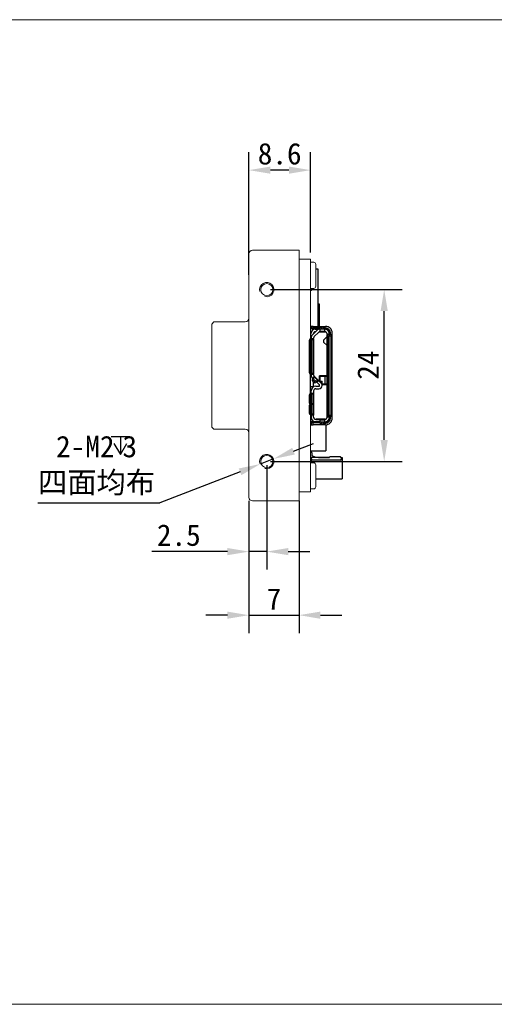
# Model space of a CAD drawing. Header units: millimetres. Extents: x 24 to 278, y 37 to 175.
# Tile 2 of 3: x 127 to 193, y 37 to 175. Entities that reach past the tile are written whole.
import ezdxf

# ---------------------------------------------------------------- set-up
doc = ezdxf.new("R2010")
doc.units = ezdxf.units.MM
doc.header["$LTSCALE"] = 16.335
doc.header["$PDMODE"] = 3
doc.header["$PDSIZE"] = 8
doc.layers.get('0').update_dxf_attribs({"linetype": 'CONTINUOUS'})
doc.layers.get('Defpoints').update_dxf_attribs({"linetype": 'CONTINUOUS'})
for name, color, linetype in [('00_COMPONENTS', 7, 'CONTINUOUS'), ('09_ALL_ROUNDS', 7, 'CONTINUOUS'), ('10_ALL_CHAMFER', 7, 'CONTINUOUS'), ('201_CAM_FRONDXF_CONTINUOUS_LINE', 7, 'CONTINUOUS'), ('20_ALL_FEATURES', 7, 'CONTINUOUS'), ('51__DRAFT_DIMS', 7, 'CONTINUOUS')]:
    doc.layers.add(name, color=color, linetype=linetype)
doc.styles.get("Standard").update_dxf_attribs({"font": 'simfang.ttf'})
doc.dimstyles.new('DIMSTYLE_1', dxfattribs={"dimtxt": 3, "dimasz": 3, "dimexe": 2.5, "dimexo": 0.5, "dimgap": 0.75, "dimtad": 1, "dimdsep": 46, "dimtxsty": 'Standard', "dimblk": '_FILLED', "dimcen": 0.09, "dimclre": 8, "dimazin": 2, "dimtp": 0.3, "dimtm": 0.3, "dimtfac": 1, "dimtofl": 0, "dimtmove": 0, "dimatfit": 3, "dimldrblk": '_FILLED', "dimfxl": 1, "dimtolj": 1, "dimarcsym": 0})

# ---------------------------------------------------------------- blocks, each defined once
blk = doc.blocks.new('_FILLED')
at = {"color": 0, "linetype": 'ByBlock'}
blk.add_solid([(0, 0), (-1, 0.167), (-1, -0.167)], dxfattribs=at)
blk = doc.blocks.new('*D2')
at = {"layer": '00_COMPONENTS', "color": 8, "linetype": 'Continuous', "lineweight": -2}
for p, q in [((161.96, 137.28), (180.36, 137.28)), ((161.96, 113.28), (180.36, 113.28))]:
    blk.add_line(p, q, dxfattribs=at)
at = {"layer": '00_COMPONENTS', "color": 0, "linetype": 'Continuous', "lineweight": -2}
blk.add_line((177.86, 116.28), (177.86, 134.28), dxfattribs=at)
at = {"layer": 'Defpoints', "color": 0}
for p in [(161.46, 137.28), (177.86, 137.28), (161.46, 113.28)]:
    blk.add_point(p, dxfattribs=at)
at = {"layer": '00_COMPONENTS', "color": 0, "linetype": 'ByBlock', "lineweight": -2, "xscale": 3, "yscale": 3, "zscale": 3}
for p, rotation in [((177.86, 137.28), 90), ((177.86, 113.28), 270)]:
    blk.add_blockref('_FILLED', p, dxfattribs=dict(at, rotation=rotation))
at = {"layer": '00_COMPONENTS', "color": 0, "lineweight": 15, "insert": (174.11, 126.73), "char_height": 3, "attachment_point": 2, "rotation": 90}
blk.add_mtext('\\A1;{{\\C7;24}}', dxfattribs=at)
blk = doc.blocks.new('*D6')
at = {"layer": '00_COMPONENTS', "color": 8, "lineweight": -2, "transparency": 16777216}
for p, q in [((161.46, 112.78), (161.46, 98.19)), ((158.96, 107.78), (158.96, 98.19)), ((155.96, 100.69), (145.38, 100.69)), ((161.46, 100.69), (158.96, 100.69)), ((164.46, 100.69), (167.46, 100.69))]:
    blk.add_line(p, q, dxfattribs=at)
at = {"layer": 'Defpoints', "color": 0, "transparency": 16777216}
for p in [(161.46, 113.28), (158.96, 108.28), (158.96, 100.69)]:
    blk.add_point(p, dxfattribs=at)
at = {"layer": '00_COMPONENTS', "color": 8, "lineweight": -2, "transparency": 16777216, "xscale": 3, "yscale": 3, "zscale": 3}
blk.add_blockref('_FILLED', (158.96, 100.69), dxfattribs=at)
at = {"layer": '00_COMPONENTS', "color": 8, "lineweight": -2, "transparency": 16777216, "xscale": 3, "yscale": 3, "zscale": 3, "rotation": 180}
blk.add_blockref('_FILLED', (161.46, 100.69), dxfattribs=at)
at = {"layer": '00_COMPONENTS', "color": 0, "transparency": 16777216, "insert": (149.17, 102.97), "char_height": 3, "attachment_point": 5}
blk.add_mtext('\\A1;2.5', dxfattribs=at)
blk = doc.blocks.new('*D7')
at = {"layer": '00_COMPONENTS', "color": 8, "lineweight": -2, "transparency": 16777216}
for p, q in [((158.96, 107.78), (158.96, 89.31)), ((165.96, 107.78), (165.96, 89.31)), ((155.96, 91.81), (152.96, 91.81)), ((158.96, 91.81), (165.96, 91.81)), ((168.96, 91.81), (171.96, 91.81))]:
    blk.add_line(p, q, dxfattribs=at)
at = {"layer": 'Defpoints', "color": 0, "transparency": 16777216}
for p in [(158.96, 108.28), (165.96, 108.28), (165.96, 91.81)]:
    blk.add_point(p, dxfattribs=at)
at = {"layer": '00_COMPONENTS', "color": 8, "lineweight": -2, "transparency": 16777216, "xscale": 3, "yscale": 3, "zscale": 3}
blk.add_blockref('_FILLED', (158.96, 91.81), dxfattribs=at)
at = {"layer": '00_COMPONENTS', "color": 8, "lineweight": -2, "transparency": 16777216, "xscale": 3, "yscale": 3, "zscale": 3, "rotation": 180}
blk.add_blockref('_FILLED', (165.96, 91.81), dxfattribs=at)
at = {"layer": '00_COMPONENTS', "color": 0, "transparency": 16777216, "insert": (162.46, 94.07), "char_height": 3, "attachment_point": 5}
blk.add_mtext('\\A1;7', dxfattribs=at)
blk = doc.blocks.new('*D8')
at = {"layer": '00_COMPONENTS', "color": 8, "lineweight": -2, "transparency": 16777216}
for p, q in [((158.96, 139.37), (158.96, 156.47)), ((167.56, 142.48), (167.56, 156.47)), ((164.56, 153.97), (161.96, 153.97))]:
    blk.add_line(p, q, dxfattribs=at)
at = {"layer": 'Defpoints', "color": 0, "transparency": 16777216}
for p in [(158.96, 153.97), (167.56, 141.98), (158.96, 138.87)]:
    blk.add_point(p, dxfattribs=at)
at = {"layer": '00_COMPONENTS', "color": 8, "lineweight": -2, "transparency": 16777216, "xscale": 3, "yscale": 3, "zscale": 3, "rotation": 180}
blk.add_blockref('_FILLED', (158.96, 153.97), dxfattribs=at)
at = {"layer": '00_COMPONENTS', "color": 8, "lineweight": -2, "transparency": 16777216, "xscale": 3, "yscale": 3, "zscale": 3}
blk.add_blockref('_FILLED', (167.56, 153.97), dxfattribs=at)
at = {"layer": '00_COMPONENTS', "color": 0, "transparency": 16777216, "insert": (163.26, 156.24), "char_height": 3, "attachment_point": 5}
blk.add_mtext('\\A1;8.6', dxfattribs=at)

msp = doc.modelspace()

# ---------------------------------------------------------------- linework, layer by layer
at = {"color": 0, "linetype": 'ByBlock', "lineweight": 0}
for p, q in [((167.561, 141.101), (168.011, 141.101)), ((167.561, 137.451), (167.561, 141.101)), ((168.311, 140.801), (168.311, 137.751)), ((168.011, 137.451), (167.561, 137.451)), ((167.561, 113.101), (168.011, 113.101)), ((167.561, 109.451), (167.561, 113.101)), ((168.311, 112.801), (168.311, 109.751)), ((168.011, 109.451), (167.561, 109.451))]:
    msp.add_line(p, q, dxfattribs=at)
for centre, radius, start, end in [((168.011, 140.801), 0.3, 0, 90), ((161.461, 137.276), 1, 255, 195), ((168.011, 137.751), 0.3, 270, 0), ((161.461, 113.276), 1, 255, 195), ((168.011, 112.801), 0.3, 0, 90), ((168.011, 109.751), 0.3, 270, 0)]:
    msp.add_arc(centre, radius, start, end, dxfattribs=at)
at = {"layer": '00_COMPONENTS', "color": 7}
for p, q in [((168.311, 140.188), (168.577, 140.188)), ((168.577, 140.188), (168.577, 132.141)), ((168.577, 135.276), (168.781, 135.276)), ((168.781, 135.276), (168.781, 132.142)), ((167.959, 132.135), (167.561, 132.132)), ((167.659, 132.132), (167.661, 131.852)), ((167.96, 132.135), (169.683, 132.15)), ((169.371, 132.061), (169.093, 132.061)), ((168.893, 131.793), (167.561, 131.782)), ((167.591, 130.528), (167.591, 131.101)), ((168.893, 131.893), (167.661, 131.882)), ((167.762, 131.783), (167.661, 131.882)), ((167.838, 130.979), (168.44, 131.566)), ((167.941, 131.101), (167.941, 131.08)), ((168.684, 131.315), (168.082, 130.729)), ((168.241, 131.751), (168.531, 131.751)), ((168.27, 131.401), (168.241, 131.401)), ((168.531, 131.64), (168.531, 131.79)), ((168.753, 131.366), (169.621, 131.366)), ((168.781, 131.378), (168.781, 131.366)), ((168.893, 131.928), (168.893, 131.401)), ((169.571, 131.401), (168.893, 131.401)), ((169.093, 131.801), (169.371, 131.801)), ((169.871, 130.716), (169.401, 130.241)), ((169.571, 131.401), (169.571, 131.928)), ((169.685, 131.9), (169.571, 131.899)), ((169.686, 131.8), (169.571, 131.799)), ((169.871, 131.101), (169.871, 131.079)), ((169.871, 119.561), (169.871, 130.991)), ((170.367, 130.991), (169.886, 130.991)), ((170.164, 119.761), (170.164, 130.791)), ((170.221, 131.091), (170.221, 131.101)), ((170.241, 131.251), (170.241, 131.015)), ((170.341, 130.991), (170.341, 131.251)), ((170.467, 119.761), (170.467, 130.791)), ((170.591, 119.301), (170.591, 131.251)), ((167.396, 130.141), (167.396, 125.741)), ((167.977, 130.341), (167.496, 130.341)), ((167.641, 130.441), (167.641, 130.514)), ((167.699, 125.741), (167.699, 130.141)), ((167.991, 130.514), (167.991, 130.441)), ((167.991, 130.341), (167.991, 125.541)), ((169.401, 130.241), (169.401, 129.941)), ((169.401, 129.941), (169.871, 129.466)), ((167.496, 125.541), (167.977, 125.541)), ((167.561, 122.716), (167.561, 125.541)), ((167.641, 125.371), (167.641, 125.441)), ((167.991, 125.441), (167.991, 125.371)), ((168.821, 124.471), (168.821, 125.241)), ((168.821, 125.241), (168.871, 125.191)), ((169.871, 125.241), (168.821, 125.241)), ((168.871, 124.481), (168.871, 125.191)), ((168.871, 125.191), (169.869, 125.191)), ((169.271, 125.191), (169.271, 125.143)), ((169.501, 125.191), (169.501, 125.143)), ((169.671, 125.143), (169.671, 125.191)), ((168.151, 125.073), (167.811, 124.707)), ((167.88, 124.487), (168.027, 124.351)), ((167.961, 124.412), (167.961, 123.691)), ((168.223, 124.562), (168.076, 124.698)), ((168.161, 125.083), (168.601, 124.675)), ((168.591, 124.665), (168.251, 124.299)), ((168.291, 123.781), (168.731, 123.781)), ((168.799, 124.014), (168.436, 124.351)), ((168.674, 124.607), (169.037, 124.27)), ((168.831, 124.481), (168.831, 124.461)), ((168.831, 124.481), (169.181, 124.481)), ((168.831, 123.881), (168.831, 123.941)), ((168.921, 124.481), (168.921, 125.143)), ((169.831, 125.143), (168.921, 125.143)), ((169.181, 123.881), (169.181, 124.481)), ((169.181, 124.143), (169.831, 124.143)), ((169.869, 124.091), (169.181, 124.091)), ((169.181, 124.041), (169.871, 124.041)), ((169.271, 124.143), (169.271, 124.091)), ((169.501, 124.143), (169.501, 124.091)), ((169.671, 124.091), (169.671, 124.143)), ((167.396, 122.516), (167.396, 121.516)), ((167.977, 122.716), (167.496, 122.716)), ((167.561, 123.745), (167.961, 123.745)), ((167.591, 122.791), (167.591, 122.716)), ((167.641, 122.816), (167.641, 123.131)), ((167.699, 121.516), (167.699, 122.516)), ((167.991, 123.131), (167.991, 122.816)), ((167.991, 122.716), (167.991, 119.866)), ((168.291, 123.431), (168.731, 123.431)), ((167.396, 121.066), (167.396, 120.066)), ((167.496, 121.316), (167.991, 121.316)), ((167.991, 121.266), (167.496, 121.266)), ((167.561, 121.266), (167.561, 121.316)), ((167.641, 121.316), (167.641, 121.266)), ((167.699, 120.066), (167.699, 121.066)), ((167.496, 119.866), (167.977, 119.866)), ((167.561, 119.816), (167.591, 119.816)), ((167.591, 119.866), (167.591, 119.691)), ((167.641, 119.766), (167.641, 119.451)), ((167.991, 119.451), (167.991, 119.766)), ((168.893, 118.758), (167.561, 118.769)), ((167.561, 118.419), (167.959, 118.416)), ((167.591, 118.801), (167.591, 119.151)), ((167.715, 119.151), (167.591, 119.151)), ((168.893, 118.801), (167.591, 118.801)), ((167.662, 118.728), (167.659, 118.419)), ((167.661, 118.669), (167.762, 118.768)), ((168.893, 118.658), (167.661, 118.669)), ((169.683, 118.401), (167.96, 118.416)), ((168.291, 119.151), (169.571, 119.151)), ((169.621, 119.186), (168.361, 119.186)), ((168.531, 118.801), (168.531, 118.761)), ((168.893, 119.151), (168.893, 118.623)), ((169.371, 118.751), (169.093, 118.751)), ((169.093, 118.49), (169.371, 118.49)), ((169.571, 118.623), (169.571, 119.151)), ((169.571, 118.752), (169.686, 118.751)), ((169.571, 118.652), (169.686, 118.651)), ((169.72, 119.202), (169.72, 119.19)), ((169.72, 118.818), (169.72, 118.751)), ((169.72, 118.401), (169.72, 114.756)), ((169.871, 119.471), (169.871, 119.451)), ((169.886, 119.561), (170.367, 119.561)), ((170.221, 119.451), (170.221, 119.461)), ((170.241, 119.536), (170.241, 119.301)), ((170.341, 119.301), (170.341, 119.561)), ((167.561, 114.756), (169.72, 114.756)), ((167.646, 114.556), (167.561, 114.556)), ((167.781, 114.056), (167.781, 114.421)), ((167.561, 113.756), (167.681, 113.636)), ((167.681, 113.826), (167.681, 113.101)), ((170.122, 113.826), (167.681, 113.826)), ((171.831, 113.456), (167.681, 113.456)), ((168.231, 113.886), (167.781, 114.056)), ((168.231, 113.826), (168.231, 113.886)), ((168.681, 113.826), (168.681, 113.856)), ((168.681, 113.856), (170.21, 113.856)), ((170.3, 113.908), (170.189, 113.844)), ((171.696, 113.926), (170.367, 113.926)), ((171.815, 113.856), (171.981, 113.856)), ((171.831, 113.791), (171.831, 113.456)), ((171.981, 113.756), (171.831, 113.756)), ((171.981, 113.856), (171.981, 110.856)), ((168.311, 110.856), (171.981, 110.856))]:
    msp.add_line(p, q, dxfattribs=at)
at = {"layer": '00_COMPONENTS', "color": 4}
for p, q in [((167.96, 131.885), (167.96, 132.135)), ((169.093, 132.061), (169.093, 131.801)), ((169.371, 131.801), (169.371, 132.061)), ((167.961, 131.885), (167.962, 131.785)), ((168.893, 131.502), (169.571, 131.502)), ((169.686, 131.8), (169.685, 131.9)), ((169.871, 131.091), (170.221, 131.091)), ((169.918, 130.991), (169.918, 119.561)), ((170.467, 130.791), (170.164, 130.791)), ((170.341, 131.251), (170.241, 131.251)), ((167.699, 130.141), (167.396, 130.141)), ((167.641, 130.441), (167.991, 130.441)), ((167.944, 125.541), (167.944, 130.341)), ((167.396, 125.741), (167.699, 125.741)), ((167.991, 125.441), (167.641, 125.441)), ((168.087, 125.151), (167.849, 124.895)), ((167.88, 124.487), (168.076, 124.698)), ((168.223, 124.562), (168.027, 124.351)), ((168.118, 125.038), (168.558, 124.63)), ((168.436, 124.351), (168.674, 124.607)), ((169.181, 124.281), (169.026, 124.281)), ((169.571, 125.143), (169.571, 124.143)), ((167.699, 122.516), (167.396, 122.516)), ((167.641, 122.816), (167.991, 122.816)), ((167.944, 121.316), (167.944, 122.716)), ((167.396, 121.516), (167.699, 121.516)), ((167.699, 121.066), (167.396, 121.066)), ((167.944, 119.866), (167.944, 121.266)), ((167.396, 120.066), (167.699, 120.066)), ((167.991, 119.766), (167.641, 119.766)), ((170.164, 119.761), (170.467, 119.761)), ((167.891, 118.938), (167.891, 118.801)), ((167.96, 118.416), (167.96, 118.666)), ((167.962, 118.766), (167.961, 118.666)), ((169.571, 119.049), (168.893, 119.049)), ((169.093, 118.751), (169.093, 118.49)), ((169.371, 118.49), (169.371, 118.751)), ((169.686, 118.751), (169.686, 118.651)), ((170.221, 119.461), (169.871, 119.461)), ((170.241, 119.301), (170.341, 119.301))]:
    msp.add_line(p, q, dxfattribs=at)
at = {"layer": '00_COMPONENTS', "color": 8}
for p, q in [((165.193, 114.716), (167.992, 115.796)), ((162.394, 113.636), (160.528, 112.916)), ((157.73, 111.835), (146.511, 107.505)), ((129.481, 107.505), (146.511, 107.505))]:
    msp.add_line(p, q, dxfattribs=at)
at = {"layer": '00_COMPONENTS', "color": 0, "linetype": 'ByBlock', "lineweight": 0}
for centre in [(161.461, 137.276), (161.461, 113.276)]:
    msp.add_arc(centre, 1, 255, 195, dxfattribs=at)
at = {"layer": '00_COMPONENTS', "color": 7}
for centre, radius, start, end in [((169.691, 131.251), 0.9, 0, 90.51), ((168.241, 131.101), 0.65, 90, 180), ((168.291, 130.514), 0.65, 134.25594, 180), ((168.241, 131.101), 0.3, 90, 180), ((168.291, 130.514), 0.3, 134.25594, 180), ((168.361, 130.966), 0.4, 114.07176, 154.44012), ((168.893, 131.101), 0.65, 90, 134.25594), ((168.893, 131.101), 0.3, 90, 134.25594), ((169.571, 131.101), 0.65, 0, 90), ((169.571, 131.101), 0.3, 0, 90), ((169.621, 131.066), 0.3, 60.84628, 90), ((169.691, 131.251), 0.65, 0, 90.51239), ((169.691, 131.251), 0.55, 0, 90.51), ((168.241, 130.528), 0.65, 180, 195.36779), ((168.291, 125.371), 0.65, 180, 227.15733), ((168.291, 125.371), 0.3, 180, 227.15733), ((168.291, 123.131), 0.65, 90, 180), ((168.731, 123.881), 0.45, 270, 0), ((168.731, 123.881), 0.1, 270, 0), ((168.731, 123.941), 0.1, 0, 47.15733), ((168.731, 123.941), 0.45, 0, 47.15733), ((167.641, 122.791), 0.05, 90, 180), ((168.291, 123.131), 0.3, 90, 180), ((167.641, 119.691), 0.05, 180, 270), ((168.291, 119.451), 0.65, 180, 270), ((168.291, 119.451), 0.3, 180, 270), ((168.361, 119.586), 0.4, 202.54239, 270), ((169.571, 119.451), 0.65, 270, 0), ((169.571, 119.451), 0.3, 270, 0), ((169.621, 119.486), 0.3, 270, 299.15372), ((169.691, 119.301), 0.9, 269.49, 0), ((169.691, 119.301), 0.65, 269.49, 0), ((169.691, 119.301), 0.55, 269.49, 0), ((167.646, 114.421), 0.135, 0, 90), ((167.816, 113.682), 0.135, 179.99989, 215.43079), ((167.596, 113.526), 0.135, 328.75796, 35.43092), ((170.122, 113.961), 0.135, 269.9996, 299.99949), ((170.367, 113.791), 0.135, 90.0004, 120.00028), ((171.696, 113.791), 0.135, 359.99996, 90.00004), ((171.696, 113.591), 0.135, 270, 0)]:
    msp.add_arc(centre, radius, start, end, dxfattribs=at)
for centre, major_axis, ratio, start_param, end_param in [((167.511, 131.851), (0.001, -0.15), 1, 1.0852782, 1.5707963), ((170.279, 131.091), (0, -0.1), 0.5773503, -1.5707963, 0), ((167.584, 130.441), (0, -0.1), 0.5773503, 0, 1.5707963), ((167.584, 125.441), (0, -0.1), 0.5773503, -4.712389, -3.1415927), ((167.802, 124.844), (-0.0733, 0.068), 0.6930729, -3.1415927, -1.5707963), ((168.389, 124.3), (-0.0733, 0.068), 0.6930729, -1.5707963, 0), ((167.584, 122.816), (0, -0.1), 0.5773503, 0, 1.5707963), ((167.584, 119.766), (0, -0.1), 0.5773503, -4.712389, -3.1415927), ((167.512, 118.729), (-0.15, 0.001), 0.5833333, 3.1415927, 3.6271108), ((170.279, 119.461), (0, -0.1), 0.5773503, 3.1415927, 4.712389)]:
    msp.add_ellipse(centre, major_axis=major_axis, ratio=ratio, start_param=start_param, end_param=end_param, dxfattribs=at)
for points, knots in [([(169.093, 132.061), (169.068, 132.061), (169.018, 132.055), (168.953, 132.028), (168.912, 131.99), (168.896, 131.955), (168.893, 131.937), (168.893, 131.928)], [0, 0, 0, 0, 0.2933219, 0.5630888, 0.7957121, 0.9001944, 1, 1, 1, 1]), ([(169.571, 131.928), (169.571, 131.937), (169.569, 131.955), (169.552, 131.99), (169.512, 132.028), (169.447, 132.055), (169.397, 132.061), (169.371, 132.061)], [0, 0, 0, 0, 0.0998056, 0.2042881, 0.4369115, 0.7066784, 1, 1, 1, 1]), ([(168.893, 131.667), (168.893, 131.676), (168.896, 131.694), (168.912, 131.729), (168.953, 131.767), (169.018, 131.794), (169.068, 131.801), (169.093, 131.801)], [0, 0, 0, 0, 0.0998056, 0.2042881, 0.4369115, 0.7066784, 1, 1, 1, 1]), ([(169.371, 131.801), (169.397, 131.801), (169.447, 131.794), (169.512, 131.767), (169.552, 131.729), (169.569, 131.694), (169.571, 131.676), (169.571, 131.667)], [0, 0, 0, 0, 0.2933219, 0.5630888, 0.7957121, 0.9001944, 1, 1, 1, 1]), ([(169.871, 131.079), (169.871, 131.068), (169.871, 131.051), (169.872, 131.03), (169.873, 131.016), (169.874, 131.006), (169.877, 130.997), (169.88, 130.992), (169.884, 130.991), (169.886, 130.991)], [0, 0, 0, 0, 0.3717935, 0.5357364, 0.6778585, 0.7940054, 0.8825054, 0.9467719, 1, 1, 1, 1]), ([(170.064, 130.991), (170.07, 130.991), (170.084, 130.988), (170.103, 130.975), (170.121, 130.956), (170.142, 130.921), (170.159, 130.865), (170.164, 130.816), (170.164, 130.791)], [0, 0, 0, 0, 0.0822471, 0.1731452, 0.2778914, 0.3984623, 0.6815755, 1, 1, 1, 1]), ([(170.467, 130.791), (170.467, 130.816), (170.462, 130.865), (170.445, 130.921), (170.424, 130.956), (170.407, 130.975), (170.387, 130.988), (170.373, 130.991), (170.367, 130.991)], [0, 0, 0, 0, 0.3184248, 0.601538, 0.7221089, 0.826855, 0.9177529, 1, 1, 1, 1]), ([(167.496, 130.341), (167.489, 130.341), (167.475, 130.338), (167.456, 130.325), (167.439, 130.306), (167.418, 130.271), (167.4, 130.215), (167.396, 130.166), (167.396, 130.141)], [0, 0, 0, 0, 0.0822471, 0.1731452, 0.2778914, 0.3984623, 0.6815755, 1, 1, 1, 1]), ([(167.699, 130.141), (167.699, 130.166), (167.704, 130.215), (167.721, 130.271), (167.742, 130.306), (167.759, 130.325), (167.778, 130.338), (167.792, 130.341), (167.799, 130.341)], [0, 0, 0, 0, 0.3184248, 0.601538, 0.7221089, 0.826855, 0.9177529, 1, 1, 1, 1]), ([(167.977, 130.341), (167.979, 130.341), (167.983, 130.342), (167.986, 130.349), (167.989, 130.358), (167.99, 130.37), (167.991, 130.385), (167.991, 130.409), (167.991, 130.428), (167.991, 130.441)], [0, 0, 0, 0, 0.0512922, 0.1153822, 0.2055223, 0.3242165, 0.4686361, 0.6337242, 1, 1, 1, 1]), ([(167.396, 125.741), (167.396, 125.715), (167.4, 125.666), (167.418, 125.61), (167.439, 125.575), (167.456, 125.556), (167.475, 125.543), (167.489, 125.541), (167.496, 125.541)], [0, 0, 0, 0, 0.3184248, 0.601538, 0.7221089, 0.826855, 0.9177529, 1, 1, 1, 1]), ([(167.799, 125.541), (167.792, 125.541), (167.778, 125.543), (167.759, 125.556), (167.742, 125.575), (167.721, 125.61), (167.704, 125.666), (167.699, 125.715), (167.699, 125.741)], [0, 0, 0, 0, 0.0822471, 0.1731452, 0.2778914, 0.3984623, 0.6815755, 1, 1, 1, 1]), ([(167.991, 125.441), (167.991, 125.453), (167.991, 125.472), (167.991, 125.496), (167.99, 125.511), (167.989, 125.523), (167.986, 125.532), (167.983, 125.539), (167.979, 125.541), (167.977, 125.541)], [0, 0, 0, 0, 0.3662779, 0.5313661, 0.6757896, 0.794486, 0.8846203, 0.9487077, 1, 1, 1, 1]), ([(168.151, 125.073), (168.152, 125.074), (168.154, 125.078), (168.151, 125.085), (168.146, 125.093), (168.138, 125.103), (168.128, 125.114), (168.11, 125.13), (168.097, 125.143), (168.087, 125.151)], [0, 0, 0, 0, 0.0512922, 0.1153822, 0.2055223, 0.3242165, 0.4686361, 0.6337242, 1, 1, 1, 1]), ([(169.831, 125.143), (169.837, 125.143), (169.85, 125.145), (169.858, 125.156), (169.861, 125.161)], [0, 0, 0, 0, 0.4954125, 1, 1, 1, 1]), ([(169.861, 125.161), (169.862, 125.163), (169.866, 125.172), (169.868, 125.182), (169.869, 125.19)], [0, 0, 0, 0, 0.2185109, 1, 1, 1, 1]), ([(167.811, 124.707), (167.806, 124.701), (167.798, 124.688), (167.792, 124.664), (167.792, 124.636), (167.802, 124.595), (167.829, 124.542), (167.862, 124.505), (167.88, 124.487)], [0, 0, 0, 0, 0.0899732, 0.186714, 0.2945211, 0.4153905, 0.692473, 1, 1, 1, 1]), ([(168.076, 124.698), (168.057, 124.716), (168.025, 124.753), (167.997, 124.806), (167.988, 124.847), (167.987, 124.875), (167.993, 124.899), (168.002, 124.912), (168.007, 124.918)], [0, 0, 0, 0, 0.3075273, 0.5846099, 0.7054792, 0.8132862, 0.9100268, 1, 1, 1, 1]), ([(168.027, 124.351), (168.033, 124.346), (168.057, 124.325), (168.083, 124.308), (168.104, 124.297)], [0, 0, 0, 0, 0.2565149, 1, 1, 1, 1]), ([(168.104, 124.297), (168.119, 124.29), (168.147, 124.28), (168.188, 124.273), (168.225, 124.279), (168.244, 124.291), (168.251, 124.299)], [0, 0, 0, 0, 0.3045904, 0.5711462, 0.7986927, 1, 1, 1, 1]), ([(168.3, 124.508), (168.293, 124.512), (168.266, 124.527), (168.241, 124.546), (168.223, 124.562)], [0, 0, 0, 0, 0.2416588, 1, 1, 1, 1]), ([(168.447, 124.51), (168.44, 124.502), (168.42, 124.489), (168.384, 124.484), (168.342, 124.491), (168.314, 124.501), (168.3, 124.508)], [0, 0, 0, 0, 0.2013416, 0.4288858, 0.6954012, 1, 1, 1, 1]), ([(168.591, 124.665), (168.592, 124.666), (168.596, 124.668), (168.603, 124.666), (168.612, 124.662), (168.622, 124.654), (168.633, 124.645), (168.651, 124.629), (168.664, 124.616), (168.674, 124.607)], [0, 0, 0, 0, 0.0512937, 0.1153793, 0.2055184, 0.3242337, 0.4686891, 0.6337911, 1, 1, 1, 1]), ([(169.831, 124.143), (169.836, 124.143), (169.847, 124.141), (169.859, 124.13), (169.866, 124.112), (169.868, 124.098), (169.869, 124.091)], [0, 0, 0, 0, 0.2158038, 0.4237861, 0.6765264, 1, 1, 1, 1]), ([(167.496, 122.716), (167.489, 122.716), (167.475, 122.713), (167.456, 122.7), (167.439, 122.681), (167.418, 122.646), (167.4, 122.59), (167.396, 122.541), (167.396, 122.516)], [0, 0, 0, 0, 0.0822471, 0.1731452, 0.2778914, 0.3984623, 0.6815755, 1, 1, 1, 1]), ([(167.699, 122.516), (167.699, 122.541), (167.704, 122.59), (167.721, 122.646), (167.742, 122.681), (167.759, 122.7), (167.778, 122.713), (167.792, 122.716), (167.799, 122.716)], [0, 0, 0, 0, 0.3184248, 0.601538, 0.7221089, 0.826855, 0.9177529, 1, 1, 1, 1]), ([(167.991, 122.816), (167.991, 122.803), (167.991, 122.784), (167.991, 122.76), (167.99, 122.745), (167.989, 122.733), (167.986, 122.724), (167.983, 122.717), (167.979, 122.716), (167.977, 122.716)], [0, 0, 0, 0, 0.3662304, 0.5313384, 0.6757887, 0.7944993, 0.8846277, 0.9487068, 1, 1, 1, 1]), ([(167.396, 121.516), (167.396, 121.49), (167.4, 121.441), (167.418, 121.385), (167.439, 121.35), (167.456, 121.331), (167.475, 121.318), (167.489, 121.316), (167.496, 121.316)], [0, 0, 0, 0, 0.3184248, 0.601538, 0.7221089, 0.826855, 0.9177529, 1, 1, 1, 1]), ([(167.496, 121.266), (167.489, 121.266), (167.475, 121.263), (167.456, 121.25), (167.439, 121.231), (167.418, 121.196), (167.4, 121.14), (167.396, 121.091), (167.396, 121.066)], [0, 0, 0, 0, 0.0822471, 0.1731452, 0.2778914, 0.3984623, 0.6815755, 1, 1, 1, 1]), ([(167.799, 121.316), (167.792, 121.316), (167.778, 121.318), (167.759, 121.331), (167.742, 121.35), (167.721, 121.385), (167.704, 121.441), (167.699, 121.49), (167.699, 121.516)], [0, 0, 0, 0, 0.0822471, 0.1731452, 0.2778914, 0.3984623, 0.6815755, 1, 1, 1, 1]), ([(167.699, 121.066), (167.699, 121.091), (167.704, 121.14), (167.721, 121.196), (167.742, 121.231), (167.759, 121.25), (167.778, 121.263), (167.792, 121.266), (167.799, 121.266)], [0, 0, 0, 0, 0.3184248, 0.601538, 0.7221089, 0.826855, 0.9177529, 1, 1, 1, 1]), ([(167.396, 120.066), (167.396, 120.04), (167.4, 119.991), (167.418, 119.935), (167.439, 119.9), (167.456, 119.881), (167.475, 119.868), (167.489, 119.866), (167.496, 119.866)], [0, 0, 0, 0, 0.3184248, 0.601538, 0.7221089, 0.826855, 0.9177529, 1, 1, 1, 1]), ([(167.799, 119.866), (167.792, 119.866), (167.778, 119.868), (167.759, 119.881), (167.742, 119.9), (167.721, 119.935), (167.704, 119.991), (167.699, 120.04), (167.699, 120.066)], [0, 0, 0, 0, 0.0822471, 0.1731452, 0.2778914, 0.3984623, 0.6815755, 1, 1, 1, 1]), ([(167.977, 119.866), (167.979, 119.866), (167.983, 119.864), (167.986, 119.857), (167.989, 119.848), (167.99, 119.836), (167.991, 119.821), (167.991, 119.797), (167.991, 119.778), (167.991, 119.766)], [0, 0, 0, 0, 0.0512934, 0.1153791, 0.2055186, 0.3242334, 0.4686882, 0.6337903, 1, 1, 1, 1]), ([(170.164, 119.761), (170.164, 119.735), (170.159, 119.686), (170.142, 119.63), (170.121, 119.595), (170.103, 119.576), (170.084, 119.563), (170.07, 119.561), (170.064, 119.561)], [0, 0, 0, 0, 0.3184248, 0.601538, 0.7221089, 0.826855, 0.9177529, 1, 1, 1, 1]), ([(170.367, 119.561), (170.373, 119.561), (170.387, 119.563), (170.407, 119.576), (170.424, 119.595), (170.445, 119.63), (170.462, 119.686), (170.467, 119.735), (170.467, 119.761)], [0, 0, 0, 0, 0.0822471, 0.1731452, 0.2778914, 0.3984623, 0.6815755, 1, 1, 1, 1]), ([(169.093, 118.751), (169.068, 118.751), (169.018, 118.757), (168.953, 118.784), (168.912, 118.822), (168.896, 118.857), (168.893, 118.875), (168.893, 118.884)], [0, 0, 0, 0, 0.2933219, 0.5630888, 0.7957121, 0.9001944, 1, 1, 1, 1]), ([(168.893, 118.623), (168.893, 118.614), (168.896, 118.596), (168.912, 118.561), (168.953, 118.523), (169.018, 118.496), (169.068, 118.49), (169.093, 118.49)], [0, 0, 0, 0, 0.0998056, 0.2042881, 0.4369115, 0.7066784, 1, 1, 1, 1]), ([(169.571, 118.884), (169.571, 118.875), (169.569, 118.857), (169.552, 118.822), (169.512, 118.784), (169.447, 118.757), (169.397, 118.751), (169.371, 118.751)], [0, 0, 0, 0, 0.0998056, 0.2042881, 0.4369115, 0.7066784, 1, 1, 1, 1]), ([(169.371, 118.49), (169.397, 118.49), (169.447, 118.496), (169.512, 118.523), (169.552, 118.561), (169.569, 118.596), (169.571, 118.614), (169.571, 118.623)], [0, 0, 0, 0, 0.2933219, 0.5630888, 0.7957121, 0.9001944, 1, 1, 1, 1]), ([(169.871, 119.471), (169.871, 119.483), (169.871, 119.5), (169.872, 119.521), (169.873, 119.534), (169.874, 119.545), (169.877, 119.554), (169.88, 119.559), (169.884, 119.561), (169.886, 119.561)], [0, 0, 0, 0, 0.3715394, 0.5355618, 0.6778087, 0.7940711, 0.8826262, 0.9468653, 1, 1, 1, 1])]:
    msp.add_open_spline(points, degree=3, knots=knots, dxfattribs=at)
at = {"layer": '09_ALL_ROUNDS', "color": 0, "linetype": 'ByBlock', "lineweight": 0}
for p, q in [((158.961, 108.276), (158.961, 142.276)), ((165.961, 142.776), (159.461, 142.776)), ((165.961, 142.776), (165.961, 107.776)), ((165.961, 107.776), (159.461, 107.776))]:
    msp.add_line(p, q, dxfattribs=at)
msp.add_arc((159.461, 108.276), 0.5, 180, 270, dxfattribs=at)
at = {"layer": '10_ALL_CHAMFER', "color": 0, "linetype": 'ByBlock', "lineweight": 0}
for centre in [(161.461, 137.276), (161.461, 113.276)]:
    msp.add_circle(centre, 0.85, dxfattribs=at)
at = {"layer": '201_CAM_FRONDXF_CONTINUOUS_LINE', "color": 0, "linetype": 'ByBlock', "lineweight": 0}
for p, q in [((158.961, 108.276), (158.961, 142.276)), ((165.961, 142.776), (159.461, 142.776)), ((165.961, 142.776), (165.961, 107.776)), ((153.761, 132.476), (154.061, 132.776)), ((153.761, 132.476), (153.761, 118.076)), ((158.461, 132.776), (154.061, 132.776)), ((153.761, 118.076), (154.061, 117.776)), ((158.461, 117.776), (154.061, 117.776)), ((167.561, 109.026), (165.961, 109.026)), ((165.961, 107.776), (159.461, 107.776))]:
    msp.add_line(p, q, dxfattribs=at)
at = {"layer": '201_CAM_FRONDXF_CONTINUOUS_LINE', "lineweight": 15}
msp.add_lwpolyline([(24.125, 174.983), (277.671, 174.983), (277.671, 37.462), (24.125, 37.462)], close=True, dxfattribs=at)
at = {"layer": '201_CAM_FRONDXF_CONTINUOUS_LINE', "color": 0, "linetype": 'ByBlock', "lineweight": 0}
for centre in [(161.461, 137.276), (161.461, 113.276)]:
    msp.add_circle(centre, 0.85, dxfattribs=at)
for centre, start, end in [((159.461, 142.276), 90, 180), ((159.461, 142.276), 90, 180), ((158.461, 133.276), 270, 0), ((158.461, 117.276), 0, 90), ((159.461, 108.276), 180, 270)]:
    msp.add_arc(centre, 0.5, start, end, dxfattribs=at)
at = {"layer": '20_ALL_FEATURES', "color": 0, "linetype": 'ByBlock', "lineweight": 0}
for p, q in [((165.961, 141.526), (167.561, 141.526)), ((167.561, 109.026), (167.561, 141.526)), ((167.711, 137.147), (167.561, 137.147)), ((167.711, 137.147), (167.711, 137.451))]:
    msp.add_line(p, q, dxfattribs=at)
at = {"layer": '51__DRAFT_DIMS', "color": 0}
for p, q in [((139.706, 116.773), (142.306, 116.773)), ((141.006, 116.773), (141.006, 114.273))]:
    msp.add_line(p, q, dxfattribs=at)
msp.add_lwpolyline([(140.106, 115.773), (141.006, 114.273), (141.906, 115.773)], dxfattribs=at)

# ---------------------------------------------------------------- block references
at = {"layer": '00_COMPONENTS', "color": 8, "xscale": 3, "yscale": 3, "zscale": 3}
for p, rotation in [((162.394, 113.636), 201.1049345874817), ((160.528, 112.916), 21.10493458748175)]:
    msp.add_blockref('_FILLED', p, dxfattribs=dict(at, rotation=rotation))

# ---------------------------------------------------------------- texts
at = {"layer": '00_COMPONENTS', "color": 3, "insert": (137.683, 112.696), "char_height": 3, "attachment_point": 5}
msp.add_mtext('\\A1;{\\C7;2-M2\\Fgdt|c134; \\fFangSong|b0|i0|c134|p49;3\\P四面均布}', dxfattribs=at)

# ---------------------------------------------------------------- dimensions: what is measured, and where the dimension line sits
at = {"layer": '00_COMPONENTS'}
for base, p1, p2, override, picture, middle in [((158.961, 153.968), (167.561, 141.975), (158.961, 138.87), {"dimclrd": 8}, '*D8', (163.261, 156.244)), ((158.961, 100.693), (161.461, 113.276), (158.961, 108.276), {"dimclrd": 8, "dimtofl": 1}, '*D6', (149.168, 102.969)), ((165.961, 91.805), (158.961, 108.276), (165.961, 108.276), {"dimclrd": 8, "dimtofl": 1}, '*D7', (162.461, 94.072))]:
    dim = msp.add_linear_dim(base=base, p1=p1, p2=p2, dimstyle='DIMSTYLE_1', override=override, dxfattribs=at)
    dim.commit()
    dim.dimension.update_dxf_attribs({"geometry": picture, "text_midpoint": middle})
at = {"layer": '00_COMPONENTS', "color": 8, "linetype": 'Continuous', "lineweight": 15}
dim = msp.add_linear_dim(base=(177.858, 137.276), p1=(161.461, 113.276), p2=(161.461, 137.276), angle=90, text='{{\\C7;<>}}', dimstyle='DIMSTYLE_1', dxfattribs=at)
dim.commit()
dim.dimension.update_dxf_attribs({"geometry": '*D2', "text_midpoint": (177.858, 126.726), "dimtype": 160})

doc.saveas('drawing.dxf')
